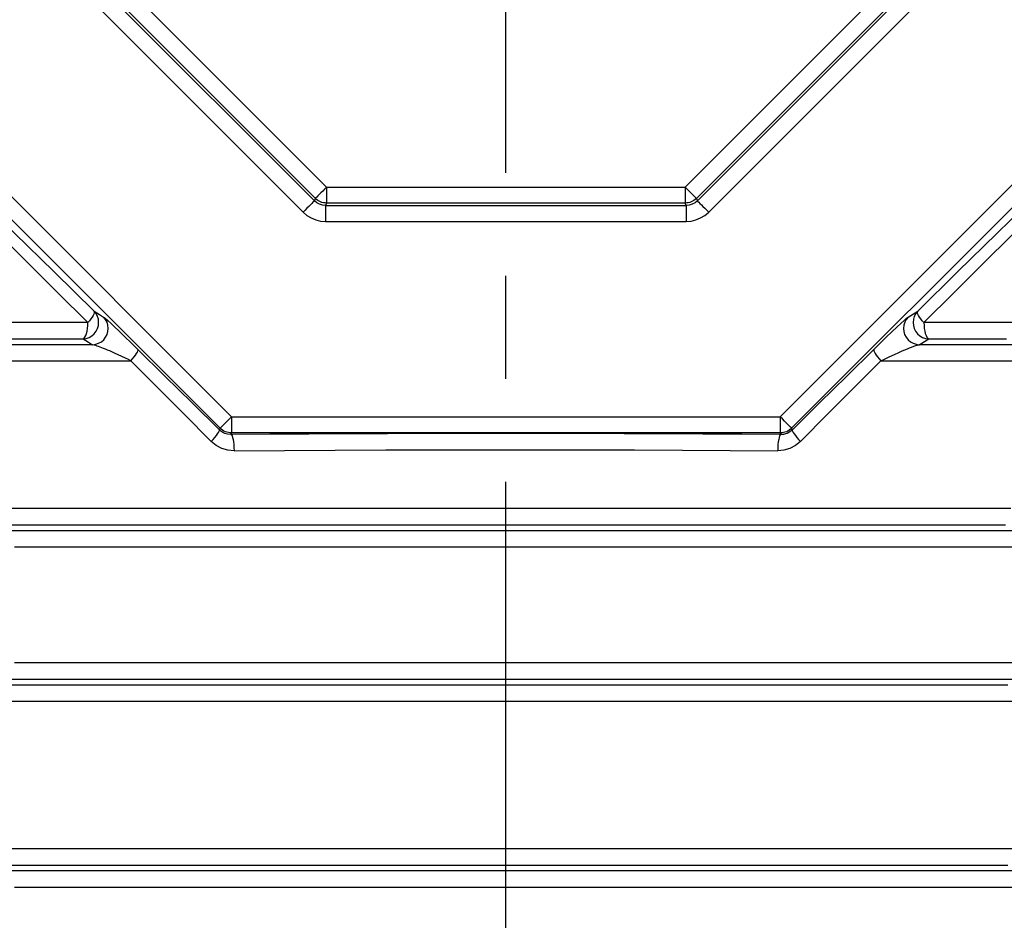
# Model space of a CAD drawing. Header units: millimetres. Extents: x 196 to 1773810, y -221320 to 153872.
# Tile 199 of 256: x 1163645 to 1164252, y -198263 to -197708. Entities that reach past the tile are written whole.
import ezdxf

# ---------------------------------------------------------------- set-up
doc = ezdxf.new("R2010")
doc.units = ezdxf.units.MM
doc.linetypes.add('CENTER', pattern=[50.8, 31.75, -6.35, 6.35, -6.35])
doc.layers.get('Defpoints').update_dxf_attribs({"lineweight": 18})
doc.layers.add('00_Основной', color=163, linetype='Continuous', lineweight=40)
doc.layers.add('ТМ-размеры', color=25, linetype='Continuous', lineweight=20)
doc.styles.add('SFINKS', font='SFINKS.shx', dxfattribs={"width": 0.7, "oblique": 15})
doc.dimstyles.new('кира-50', dxfattribs={"dimtxt": 150, "dimasz": 40, "dimexe": 15, "dimexo": 0, "dimgap": 20, "dimtad": 1, "dimdec": 0, "dimrnd": 5, "dimdsep": 46, "dimtxsty": 'SFINKS', "dimblk1": 'OBLIQUE', "dimblk2": 'OBLIQUE', "dimsah": 1, "dimcen": 2.5, "dimclrd": 252, "dimclre": 252, "dimclrt": 252, "dimadec": 0, "dimazin": 0, "dimtfac": 1, "dimtdec": 0, "dimtofl": 0, "dimtmove": 0, "dimatfit": 3, "dimldrblk": 'OBLIQUE', "dimfxl": 15, "dimtfill": 1, "dimtolj": 1, "dimtzin": 0, "dimlwd": 20, "dimlwe": 20, "dimarcsym": 0})

# ---------------------------------------------------------------- blocks, each defined once
blk = doc.blocks.new('_Oblique')
at = {"color": 0, "linetype": 'ByBlock', "lineweight": -2}
blk.add_line((-0.5, -0.5), (0.5, 0.5), dxfattribs=at)
blk = doc.blocks.new('*D61')
at = {"layer": 'Defpoints', "color": 0, "linetype": 'ByBlock', "lineweight": 50, "transparency": 16777216}
for p in [(1163944.68, -194978.27), (1163944.68, -203390.23), (1165379.01, -203390.23)]:
    blk.add_point(p, dxfattribs=at)
at = {"layer": 'ТМ-размеры', "color": 252, "linetype": 'ByBlock', "lineweight": 20, "transparency": 16777216}
for p, q in [((1163944.68, -194978.27), (1165394.01, -194978.27)), ((1165379.01, -194978.27), (1165379.01, -203390.23)), ((1163944.68, -203390.23), (1165394.01, -203390.23))]:
    blk.add_line(p, q, dxfattribs=at)
at = {"layer": 'ТМ-размеры', "color": 252, "linetype": 'ByBlock', "lineweight": 20, "transparency": 16777216, "xscale": 40, "yscale": 40, "zscale": 40}
for p, rotation in [((1165379.01, -194978.27), 90), ((1165379.01, -203390.23), 270)]:
    blk.add_blockref('_Oblique', p, dxfattribs=dict(at, rotation=rotation))
at = {"layer": 'ТМ-размеры', "color": 252, "linetype": 'ByBlock', "transparency": 16777216, "insert": (1165284.01, -199184.25), "char_height": 150, "attachment_point": 5, "rotation": 90, "style": 'SFINKS', "bg_fill": 3, "box_fill_scale": 1.1, "bg_fill_color": 256, "bg_fill_true_color": 13158600, "bg_fill_transparency": 0}
blk.add_mtext('\\A1;8410', dxfattribs=at)

msp = doc.modelspace()

# ---------------------------------------------------------------- linework, layer by layer
at = {"color": 252, "linetype": 'CENTER', "lineweight": 25, "ltscale": 10}
msp.add_line((1163944.68, -203390.23, 0.2), (1163944.68, -194978.28, 0.2), dxfattribs=at)
at = {"layer": '00_Основной', "color": 252, "lineweight": 25, "ltscale": 10}
for p, q in [((1163677.48, -197654.44, 0.2), (1163834, -197810.96, 0.2)), ((1164055.36, -197810.96, 0.2), (1164211.88, -197654.44, 0.2)), ((1163669.02, -197662.01, 0.2), (1163826.42, -197819.41, 0.2)), ((1163827.04, -197817.91, 0.2), (1163670.52, -197661.39, 0.2)), ((1164218.83, -197661.39, 0.2), (1164062.31, -197817.91, 0.2)), ((1164062.93, -197819.41, 0.2), (1164220.33, -197662.01, 0.2)), ((1163819.45, -197826.38, 0.2), (1163662.05, -197668.98, 0.2)), ((1164069.9, -197826.38, 0.2), (1164227.3, -197668.98, 0.2)), ((1163535.76, -197713.14, 0.2), (1163775.29, -197952.67, 0.2)), ((1164114.06, -197952.67, 0.2), (1164353.6, -197713.14, 0.2)), ((1163768.24, -197959.74, 0.2), (1163528.7, -197720.21, 0.2)), ((1164360.66, -197720.21, 0.2), (1164121.11, -197959.74, 0.2)), ((1163834, -197810.96, 0.2), (1164055.36, -197810.96, 0.2)), ((1163826.42, -197819.41, 0.2), (1163827.04, -197817.91, 0.2)), ((1163834, -197820.8, 0.2), (1163833.38, -197822.3, 0.2)), ((1164055.36, -197820.8, 0.2), (1163834, -197820.8, 0.2)), ((1164055.98, -197822.3, 0.2), (1164055.36, -197820.8, 0.2)), ((1164062.31, -197817.91, 0.2), (1164062.93, -197819.41, 0.2)), ((1163833.38, -197822.3, 0.2), (1164055.98, -197822.3, 0.2)), ((1163833.38, -197832.15, 0.2), (1164055.98, -197832.15, 0.2)), ((1163775.29, -197952.67, 0.2), (1164114.06, -197952.67, 0.2)), ((1163768.24, -197959.74, 0.2), (1163767.8, -197960.79, 0.2)), ((1164121.55, -197960.79, 0.2), (1164121.11, -197959.74, 0.2)), ((1163774.9, -197963.61, 0.2), (1163775.29, -197962.66, 0.2)), ((1164114.06, -197962.66, 0.2), (1163775.29, -197962.66, 0.2)), ((1164114.06, -197962.66, 0.2), (1164114.45, -197963.61, 0.2))]:
    msp.add_line(p, q, dxfattribs=at)
at = {"layer": '00_Основной', "color": 252, "lineweight": 25, "ltscale": 10, "elevation": 0.2}
for points in [[(1163834, -197810.96), (1163832.77, -197812.18), (1163831.58, -197813.37), (1163830.47, -197814.48), (1163829.45, -197815.5), (1163828.57, -197816.37), (1163827.87, -197817.08), (1163827.35, -197817.6), (1163827.04, -197817.91)], [(1163834, -197810.96), (1163834, -197812.69), (1163834, -197814.37), (1163834, -197815.95), (1163834, -197817.38), (1163834, -197818.62), (1163834, -197819.62), (1163834, -197820.35), (1163834, -197820.8)], [(1164055.36, -197810.96), (1164056.58, -197812.18), (1164057.77, -197813.37), (1164058.88, -197814.48), (1164059.9, -197815.5), (1164060.78, -197816.37), (1164061.48, -197817.08), (1164062, -197817.6), (1164062.31, -197817.91)], [(1164055.36, -197810.96), (1164055.36, -197812.69), (1164055.36, -197814.37), (1164055.36, -197815.95), (1164055.36, -197817.38), (1164055.36, -197818.62), (1164055.36, -197819.62), (1164055.36, -197820.35), (1164055.36, -197820.8)], [(1163690.42, -197887.52), (1163665.76, -197863.29), (1163641.39, -197839.4), (1163617.33, -197815.85)], [(1163826.42, -197819.41), (1163826.09, -197819.73), (1163825.57, -197820.26), (1163824.86, -197820.96), (1163823.99, -197821.84), (1163822.99, -197822.83), (1163821.87, -197823.96), (1163820.68, -197825.15), (1163819.45, -197826.38)], [(1163833.38, -197822.3), (1163831.45, -197822.13), (1163829.61, -197821.57), (1163827.9, -197820.66), (1163826.42, -197819.41)], [(1163834, -197820.8), (1163833.04, -197820.75), (1163832.09, -197820.59), (1163831.14, -197820.35), (1163830.24, -197820.03), (1163829.37, -197819.62), (1163828.54, -197819.12), (1163827.76, -197818.56), (1163827.04, -197817.91)], [(1164062.31, -197817.91), (1164061.59, -197818.56), (1164060.82, -197819.12), (1164059.98, -197819.62), (1164059.11, -197820.03), (1164058.21, -197820.35), (1164057.26, -197820.59), (1164056.32, -197820.75), (1164055.36, -197820.8)], [(1164062.93, -197819.41), (1164061.45, -197820.66), (1164059.76, -197821.57), (1164057.9, -197822.13), (1164055.98, -197822.3)], [(1164062.93, -197819.41), (1164063.26, -197819.73), (1164063.78, -197820.26), (1164064.49, -197820.96), (1164065.36, -197821.84), (1164066.36, -197822.83), (1164067.48, -197823.96), (1164068.68, -197825.15), (1164069.9, -197826.38)], [(1164272.02, -197815.85), (1164247.96, -197839.4), (1164223.59, -197863.29), (1164198.93, -197887.52)], [(1163614.34, -197822.92), (1163631.98, -197840.39), (1163650.1, -197858.37), (1163668.06, -197876.22), (1163686.54, -197894.59)], [(1163819.45, -197826.38), (1163821.8, -197828.38), (1163824.44, -197830), (1163827.29, -197831.19), (1163830.3, -197831.91), (1163833.38, -197832.15)], [(1163833.38, -197822.3), (1163833.38, -197822.75), (1163833.38, -197823.48), (1163833.38, -197824.49), (1163833.38, -197825.72), (1163833.38, -197827.14), (1163833.38, -197828.72), (1163833.38, -197830.42), (1163833.38, -197832.15)], [(1164055.98, -197822.3), (1164055.98, -197822.75), (1164055.98, -197823.48), (1164055.98, -197824.49), (1164055.98, -197825.72), (1164055.98, -197827.14), (1164055.98, -197828.72), (1164055.98, -197830.42), (1164055.98, -197832.15)], [(1164055.98, -197832.15), (1164059.05, -197831.91), (1164062.06, -197831.19), (1164064.91, -197830), (1164067.55, -197828.38), (1164069.9, -197826.38)], [(1164202.82, -197894.59), (1164221.29, -197876.22), (1164239.25, -197858.37), (1164257.37, -197840.39), (1164275.01, -197822.92)], [(1163683.63, -197904.56), (1163685.53, -197904.3), (1163687.35, -197903.68), (1163689.02, -197902.72), (1163690.47, -197901.45), (1163691.67, -197899.94), (1163692.54, -197898.22), (1163693.1, -197896.37), (1163693.26, -197894.45), (1163693.08, -197892.53), (1163692.52, -197890.7), (1163691.63, -197889), (1163690.42, -197887.52)], [(1163690.42, -197887.52), (1163690.56, -197887.93), (1163690.5, -197888.51), (1163690.24, -197889.26), (1163689.81, -197890.13), (1163689.21, -197891.15), (1163688.45, -197892.24), (1163687.55, -197893.41), (1163686.54, -197894.59)], [(1163690.42, -197887.52), (1163693.73, -197889.57), (1163696.33, -197891.18)], [(1164193.02, -197891.18), (1164196.34, -197889.13), (1164198.93, -197887.52)], [(1164198.93, -197887.52), (1164197.72, -197889), (1164196.84, -197890.7), (1164196.27, -197892.53), (1164196.09, -197894.45), (1164196.26, -197896.37), (1164196.81, -197898.22), (1164197.68, -197899.94), (1164198.88, -197901.45), (1164200.33, -197902.72), (1164202, -197903.68), (1164203.82, -197904.3), (1164205.72, -197904.56)], [(1164202.82, -197894.59), (1164201.8, -197893.41), (1164200.91, -197892.24), (1164200.15, -197891.15), (1164199.54, -197890.13), (1164199.11, -197889.26), (1164198.85, -197888.51), (1164198.8, -197887.93), (1164198.93, -197887.52)], [(1163686.54, -197894.59), (1163670.56, -197894.59), (1163654.71, -197894.59), (1163638.98, -197894.59)], [(1163683.63, -197904.56), (1163684.21, -197904.23), (1163684.76, -197903.57), (1163685.26, -197902.59), (1163685.7, -197901.35), (1163686.06, -197899.87), (1163686.32, -197898.22), (1163686.48, -197896.44), (1163686.54, -197894.59)], [(1163689.53, -197908.21), (1163691.43, -197907.96), (1163693.25, -197907.34), (1163694.92, -197906.38), (1163696.38, -197905.12), (1163697.57, -197903.6), (1163698.46, -197901.87), (1163699.01, -197900.02), (1163699.18, -197898.1), (1163699, -197896.19), (1163698.43, -197894.35), (1163697.54, -197892.66), (1163696.33, -197891.18)], [(1163696.33, -197891.18), (1163697.29, -197891.92), (1163698.87, -197893.29), (1163700.88, -197895.13), (1163703.21, -197897.3), (1163705.8, -197899.74), (1163709.48, -197903.27), (1163713.39, -197907.07), (1163717.49, -197911.1)], [(1164171.86, -197911.1), (1164175.77, -197907.26), (1164179.52, -197903.61), (1164183.06, -197900.21), (1164186.32, -197897.13), (1164188.59, -197895.02), (1164190.56, -197893.24), (1164192.08, -197891.9), (1164193.02, -197891.18)], [(1164193.02, -197891.18), (1164191.81, -197892.66), (1164190.92, -197894.35), (1164190.36, -197896.19), (1164190.17, -197898.1), (1164190.34, -197900.02), (1164190.89, -197901.87), (1164191.78, -197903.6), (1164192.97, -197905.12), (1164194.44, -197906.38), (1164196.1, -197907.34), (1164197.94, -197907.96), (1164199.83, -197908.21)], [(1164202.82, -197894.59), (1164202.87, -197896.44), (1164203.03, -197898.22), (1164203.3, -197899.87), (1164203.65, -197901.35), (1164204.09, -197902.59), (1164204.6, -197903.57), (1164205.15, -197904.23), (1164205.72, -197904.56)], [(1164265.96, -197894.59), (1164250.37, -197894.59), (1164234.64, -197894.59), (1164218.79, -197894.59), (1164202.82, -197894.59)], [(1163635.53, -197904.56), (1163651.44, -197904.56), (1163667.47, -197904.56), (1163683.63, -197904.56)], [(1163683.63, -197904.56), (1163686.93, -197906.6), (1163689.53, -197908.21)], [(1164199.83, -197908.21), (1164203.14, -197906.16), (1164205.72, -197904.56)], [(1164205.72, -197904.56), (1164221.88, -197904.56), (1164237.91, -197904.56), (1164253.82, -197904.56)], [(1163689.53, -197908.21), (1163668.09, -197908.21), (1163646.84, -197908.21), (1163625.8, -197908.21)], [(1163713.09, -197918.17), (1163711.6, -197917.42), (1163709.76, -197916.54), (1163707.62, -197915.5), (1163705.23, -197914.38), (1163703.13, -197913.42), (1163701.42, -197912.66), (1163700.07, -197912.06), (1163698.67, -197911.47), (1163697.38, -197910.92), (1163696.22, -197910.44), (1163695.16, -197910.03), (1163694.21, -197909.66), (1163693.21, -197909.3), (1163692.33, -197909), (1163691.6, -197908.74), (1163689.53, -197908.21)], [(1163713.09, -197918.17), (1163714.18, -197916.96), (1163715.14, -197915.77), (1163715.98, -197914.66), (1163716.66, -197913.64), (1163717.16, -197912.77), (1163717.48, -197912.03), (1163717.59, -197911.47), (1163717.49, -197911.1)], [(1163767.8, -197960.79), (1163750.95, -197944.14), (1163734.19, -197927.57), (1163717.49, -197911.1)], [(1164171.86, -197911.1), (1164155.16, -197927.57), (1164138.4, -197944.14), (1164121.55, -197960.79)], [(1164171.86, -197911.1), (1164171.76, -197911.47), (1164171.87, -197912.03), (1164172.2, -197912.77), (1164172.69, -197913.64), (1164173.38, -197914.66), (1164174.21, -197915.77), (1164175.19, -197916.96), (1164176.26, -197918.17)], [(1164176.26, -197918.17), (1164178.45, -197917.08), (1164181.28, -197915.72), (1164184.57, -197914.18), (1164187.29, -197912.94), (1164189.28, -197912.06), (1164191.04, -197911.31), (1164192.59, -197910.68), (1164193.96, -197910.13), (1164195.16, -197909.66), (1164196.61, -197909.13), (1164197.75, -197908.74), (1164198.57, -197908.5), (1164199.26, -197908.32), (1164199.83, -197908.21)], [(1164263.55, -197908.21), (1164242.51, -197908.21), (1164221.26, -197908.21), (1164199.83, -197908.21)], [(1163626.55, -197918.17), (1163647.88, -197918.17), (1163669.44, -197918.17), (1163691.17, -197918.17), (1163713.09, -197918.17)], [(1163713.09, -197918.17), (1163729.22, -197934.27), (1163745.8, -197950.84), (1163762.82, -197967.85)], [(1164126.53, -197967.85), (1164143.55, -197950.84), (1164160.13, -197934.27), (1164176.26, -197918.17)], [(1164176.26, -197918.17), (1164198.18, -197918.17), (1164219.91, -197918.17), (1164241.47, -197918.17), (1164262.8, -197918.17)], [(1163775.29, -197952.67), (1163773.95, -197954.01), (1163772.66, -197955.31), (1163771.44, -197956.52), (1163770.38, -197957.58), (1163769.51, -197958.46), (1163768.84, -197959.14), (1163768.41, -197959.56), (1163768.24, -197959.74)], [(1163775.29, -197952.67), (1163775.29, -197954.58), (1163775.29, -197956.41), (1163775.29, -197958.12), (1163775.29, -197959.62), (1163775.29, -197960.86), (1163775.29, -197961.8), (1163775.29, -197962.41), (1163775.29, -197962.66)], [(1164114.06, -197952.67), (1164114.06, -197954.58), (1164114.06, -197956.41), (1164114.06, -197958.12), (1164114.06, -197959.62), (1164114.06, -197960.86), (1164114.06, -197961.8), (1164114.06, -197962.41), (1164114.06, -197962.66)], [(1164121.11, -197959.74), (1164120.94, -197959.56), (1164120.51, -197959.14), (1164119.84, -197958.46), (1164118.97, -197957.58), (1164117.91, -197956.52), (1164116.7, -197955.31), (1164115.4, -197954.01), (1164114.06, -197952.67)], [(1163762.82, -197967.85), (1163763.96, -197966.62), (1163765.01, -197965.42), (1163765.92, -197964.29), (1163766.68, -197963.26), (1163767.26, -197962.38), (1163767.66, -197961.65), (1163767.83, -197961.12), (1163767.8, -197960.79)], [(1163774.9, -197963.61), (1163772.71, -197963.4), (1163771.1, -197962.93), (1163769.83, -197962.32), (1163768.73, -197961.59), (1163767.8, -197960.79)], [(1163775.29, -197962.66), (1163774.32, -197962.62), (1163773.35, -197962.47), (1163772.4, -197962.23), (1163771.47, -197961.9), (1163770.59, -197961.48), (1163769.75, -197960.98), (1163768.96, -197960.39), (1163768.24, -197959.74)], [(1164121.11, -197959.74), (1164120.4, -197960.39), (1164119.6, -197960.98), (1164118.77, -197961.48), (1164117.88, -197961.9), (1164116.95, -197962.23), (1164116.01, -197962.47), (1164115.03, -197962.62), (1164114.06, -197962.66)], [(1164121.55, -197960.79), (1164120.1, -197961.97), (1164118.26, -197962.92), (1164117.26, -197963.26), (1164115.99, -197963.52), (1164114.45, -197963.61)], [(1164121.55, -197960.79), (1164121.52, -197961.12), (1164121.69, -197961.65), (1164122.09, -197962.38), (1164122.67, -197963.26), (1164123.43, -197964.29), (1164124.34, -197965.42), (1164125.39, -197966.62), (1164126.53, -197967.85)], [(1164114.45, -197963.61), (1164090.44, -197963.47), (1164066.32, -197963.33), (1164042.11, -197963.23), (1164017.81, -197963.14), (1163993.46, -197963.09), (1163969.08, -197963.04), (1163944.68, -197963.03), (1163920.27, -197963.04), (1163895.89, -197963.09), (1163871.54, -197963.14), (1163847.24, -197963.23), (1163823.03, -197963.33), (1163798.92, -197963.47), (1163774.9, -197963.61)], [(1163774.9, -197963.61), (1163775.28, -197963.86), (1163775.63, -197964.47), (1163775.96, -197965.42), (1163776.25, -197966.66), (1163776.49, -197968.17), (1163776.66, -197969.86), (1163776.79, -197971.7), (1163776.83, -197973.62)], [(1164114.45, -197963.61), (1164114.07, -197963.86), (1164113.72, -197964.47), (1164113.39, -197965.42), (1164113.11, -197966.66), (1164112.87, -197968.17), (1164112.69, -197969.86), (1164112.56, -197971.7), (1164112.52, -197973.62)], [(1163776.83, -197973.62), (1163772.98, -197973.26), (1163769.27, -197972.15), (1163765.82, -197970.33), (1163762.82, -197967.85)], [(1163776.83, -197973.62), (1163807.95, -197973.42), (1163839.22, -197973.26), (1163870.58, -197973.15), (1163902.01, -197973.06), (1163933.45, -197973.04), (1163964.89, -197973.04), (1163994.54, -197973.08), (1164024.15, -197973.16), (1164053.72, -197973.27), (1164083.18, -197973.42), (1164112.52, -197973.62)], [(1164126.53, -197967.85), (1164123.53, -197970.33), (1164120.08, -197972.15), (1164116.37, -197973.26), (1164112.52, -197973.62)], [(1163944.68, -198009.34), (1163921.91, -198009.34), (1163899.15, -198009.34), (1163876.41, -198009.34), (1163853.73, -198009.34), (1163831.11, -198009.34), (1163808.58, -198009.34), (1163786.13, -198009.34), (1163763.79, -198009.34), (1163741.58, -198009.34), (1163719.5, -198009.34), (1163697.58, -198009.34), (1163675.84, -198009.34), (1163654.26, -198009.34), (1163632.9, -198009.34)], [(1164256.45, -198009.34), (1164235.09, -198009.34), (1164213.53, -198009.34), (1164191.77, -198009.34), (1164169.85, -198009.34), (1164147.77, -198009.34), (1164125.56, -198009.34), (1164103.22, -198009.34), (1164080.77, -198009.34), (1164058.24, -198009.34), (1164035.62, -198009.34), (1164012.94, -198009.34), (1163990.2, -198009.34), (1163967.44, -198009.34), (1163944.68, -198009.34)], [(1163636.17, -198019.3), (1163657.31, -198019.3), (1163678.65, -198019.3), (1163700.18, -198019.3), (1163721.87, -198019.3), (1163743.71, -198019.3), (1163765.7, -198019.3), (1163787.8, -198019.3), (1163810.01, -198019.3), (1163832.32, -198019.3), (1163854.7, -198019.3), (1163877.13, -198019.3), (1163899.63, -198019.3), (1163922.15, -198019.3), (1163944.68, -198019.3)], [(1163944.68, -198019.3), (1163967.2, -198019.3), (1163989.72, -198019.3), (1164012.22, -198019.3), (1164034.66, -198019.3), (1164057.05, -198019.3), (1164079.34, -198019.3), (1164101.56, -198019.3), (1164123.67, -198019.3), (1164145.64, -198019.3), (1164167.48, -198019.3), (1164189.17, -198019.3), (1164210.7, -198019.3), (1164232.04, -198019.3), (1164253.18, -198019.3)], [(1164270.75, -198022.96), (1164251.42, -198022.96), (1164231.89, -198022.96), (1164212.16, -198022.96), (1164192.26, -198022.96), (1164172.21, -198022.96), (1164152, -198022.96), (1164131.66, -198022.96), (1164111.2, -198022.96), (1164090.62, -198022.96), (1164069.95, -198022.96), (1164049.19, -198022.96), (1164028.38, -198022.96), (1164007.49, -198022.96), (1163986.58, -198022.96), (1163965.64, -198022.96), (1163944.68, -198022.96), (1163923.71, -198022.96), (1163902.77, -198022.96), (1163881.86, -198022.96), (1163860.98, -198022.96), (1163840.16, -198022.96), (1163819.4, -198022.96), (1163798.73, -198022.96), (1163778.16, -198022.96), (1163757.7, -198022.96), (1163737.35, -198022.96), (1163717.14, -198022.96), (1163697.09, -198022.96), (1163677.19, -198022.96), (1163657.46, -198022.96), (1163637.94, -198022.96)], [(1163641.35, -198032.92), (1163660.67, -198032.92), (1163680.17, -198032.92), (1163699.84, -198032.92), (1163719.68, -198032.92), (1163739.66, -198032.92), (1163759.78, -198032.92), (1163780.02, -198032.92), (1163800.37, -198032.92), (1163820.8, -198032.92), (1163841.32, -198032.92), (1163861.91, -198032.92), (1163882.55, -198032.92), (1163903.24, -198032.92), (1163923.95, -198032.92), (1163944.68, -198032.92), (1163965.4, -198032.92), (1163986.11, -198032.92), (1164006.8, -198032.92), (1164027.44, -198032.92), (1164048.03, -198032.92), (1164068.55, -198032.92), (1164089, -198032.92), (1164109.33, -198032.92), (1164129.58, -198032.92), (1164149.69, -198032.92), (1164169.67, -198032.92), (1164189.51, -198032.92), (1164209.18, -198032.92), (1164228.68, -198032.92), (1164248, -198032.92), (1164267.12, -198032.92)], [(1164267.12, -198104.59), (1164248, -198104.59), (1164228.68, -198104.59), (1164209.18, -198104.59), (1164189.51, -198104.59), (1164169.67, -198104.59), (1164149.69, -198104.59), (1164129.58, -198104.59), (1164109.33, -198104.59), (1164089, -198104.59), (1164068.55, -198104.59), (1164048.03, -198104.59), (1164027.44, -198104.59), (1164006.8, -198104.59), (1163986.11, -198104.59), (1163965.4, -198104.59), (1163944.68, -198104.59), (1163923.95, -198104.59), (1163903.24, -198104.59), (1163882.55, -198104.59), (1163861.91, -198104.59), (1163841.32, -198104.59), (1163820.8, -198104.59), (1163800.37, -198104.59), (1163780.02, -198104.59), (1163759.78, -198104.59), (1163739.66, -198104.59), (1163719.68, -198104.59), (1163699.84, -198104.59), (1163680.17, -198104.59), (1163660.67, -198104.59), (1163641.35, -198104.59)], [(1164254.54, -198118.21), (1164233.3, -198118.21), (1164211.88, -198118.21), (1164190.26, -198118.21), (1164168.48, -198118.21), (1164146.54, -198118.21), (1164124.47, -198118.21), (1164102.26, -198118.21), (1164079.95, -198118.21), (1164057.56, -198118.21), (1164035.06, -198118.21), (1164012.53, -198118.21), (1163989.94, -198118.21), (1163967.32, -198118.21), (1163944.68, -198118.21), (1163922.04, -198118.21), (1163899.42, -198118.21), (1163876.82, -198118.21), (1163854.29, -198118.21), (1163831.79, -198118.21), (1163809.4, -198118.21), (1163787.09, -198118.21), (1163764.88, -198118.21), (1163742.81, -198118.21), (1163720.87, -198118.21), (1163699.09, -198118.21), (1163677.48, -198118.21), (1163656.06, -198118.21), (1163634.82, -198118.21)], [(1163637.94, -198114.56), (1163657.46, -198114.56), (1163677.19, -198114.56), (1163697.09, -198114.56), (1163717.14, -198114.56), (1163737.35, -198114.56), (1163757.7, -198114.56), (1163778.16, -198114.56), (1163798.73, -198114.56), (1163819.4, -198114.56), (1163840.16, -198114.56), (1163860.98, -198114.56), (1163881.86, -198114.56), (1163902.77, -198114.56), (1163923.71, -198114.56), (1163944.68, -198114.56), (1163965.64, -198114.56), (1163986.58, -198114.56), (1164007.49, -198114.56), (1164028.38, -198114.56), (1164049.19, -198114.56), (1164069.95, -198114.56), (1164090.62, -198114.56), (1164111.2, -198114.56), (1164131.66, -198114.56), (1164152, -198114.56), (1164172.21, -198114.56), (1164192.26, -198114.56), (1164212.16, -198114.56), (1164231.89, -198114.56), (1164251.42, -198114.56), (1164270.75, -198114.56)], [(1163631.54, -198128.17), (1163653.01, -198128.17), (1163674.65, -198128.17), (1163696.49, -198128.17), (1163718.51, -198128.17), (1163740.68, -198128.17), (1163762.99, -198128.17), (1163785.42, -198128.17), (1163807.96, -198128.17), (1163830.61, -198128.17), (1163853.33, -198128.17), (1163876.1, -198128.17), (1163898.94, -198128.17), (1163921.8, -198128.17), (1163944.68, -198128.17), (1163967.56, -198128.17), (1163990.42, -198128.17), (1164013.25, -198128.17), (1164036.02, -198128.17), (1164058.74, -198128.17), (1164081.39, -198128.17), (1164103.93, -198128.17), (1164126.36, -198128.17), (1164148.67, -198128.17), (1164170.84, -198128.17), (1164192.86, -198128.17), (1164214.7, -198128.17), (1164236.34, -198128.17), (1164257.81, -198128.17)], [(1164257.81, -198219.34), (1164236.34, -198219.34), (1164214.7, -198219.34), (1164192.86, -198219.34), (1164170.84, -198219.34), (1164148.67, -198219.34), (1164126.36, -198219.34), (1164103.93, -198219.34), (1164081.39, -198219.34), (1164058.74, -198219.34), (1164036.02, -198219.34), (1164013.25, -198219.34), (1163990.42, -198219.34), (1163967.56, -198219.34), (1163944.68, -198219.34), (1163921.8, -198219.34), (1163898.94, -198219.34), (1163876.1, -198219.34), (1163853.33, -198219.34), (1163830.61, -198219.34), (1163807.96, -198219.34), (1163785.42, -198219.34), (1163762.99, -198219.34), (1163740.68, -198219.34), (1163718.51, -198219.34), (1163696.49, -198219.34), (1163674.65, -198219.34), (1163653.01, -198219.34), (1163631.54, -198219.34)], [(1163634.82, -198229.31), (1163656.06, -198229.31), (1163677.48, -198229.31), (1163699.09, -198229.31), (1163720.87, -198229.31), (1163742.81, -198229.31), (1163764.88, -198229.31), (1163787.09, -198229.31), (1163809.4, -198229.31), (1163831.79, -198229.31), (1163854.29, -198229.31), (1163876.82, -198229.31), (1163899.42, -198229.31), (1163922.04, -198229.31), (1163944.68, -198229.31), (1163967.32, -198229.31), (1163989.94, -198229.31), (1164012.53, -198229.31), (1164035.06, -198229.31), (1164057.56, -198229.31), (1164079.95, -198229.31), (1164102.26, -198229.31), (1164124.47, -198229.31), (1164146.54, -198229.31), (1164168.48, -198229.31), (1164190.26, -198229.31), (1164211.88, -198229.31), (1164233.3, -198229.31), (1164254.54, -198229.31)], [(1164270.75, -198232.96), (1164251.42, -198232.96), (1164231.89, -198232.96), (1164212.16, -198232.96), (1164192.26, -198232.96), (1164172.21, -198232.96), (1164152, -198232.96), (1164131.66, -198232.96), (1164111.2, -198232.96), (1164090.62, -198232.96), (1164069.95, -198232.96), (1164049.19, -198232.96), (1164028.38, -198232.96), (1164007.49, -198232.96), (1163986.58, -198232.96), (1163965.64, -198232.96), (1163944.68, -198232.96), (1163923.71, -198232.96), (1163902.77, -198232.96), (1163881.86, -198232.96), (1163860.98, -198232.96), (1163840.16, -198232.96), (1163819.4, -198232.96), (1163798.73, -198232.96), (1163778.16, -198232.96), (1163757.7, -198232.96), (1163737.35, -198232.96), (1163717.14, -198232.96), (1163697.09, -198232.96), (1163677.19, -198232.96), (1163657.46, -198232.96), (1163637.94, -198232.96)], [(1163641.35, -198242.92), (1163660.67, -198242.92), (1163680.17, -198242.92), (1163699.84, -198242.92), (1163719.68, -198242.92), (1163739.66, -198242.92), (1163759.78, -198242.92), (1163780.02, -198242.92), (1163800.37, -198242.92), (1163820.8, -198242.92), (1163841.32, -198242.92), (1163861.91, -198242.92), (1163882.55, -198242.92), (1163903.24, -198242.92), (1163923.95, -198242.92), (1163944.68, -198242.92), (1163965.4, -198242.92), (1163986.11, -198242.92), (1164006.8, -198242.92), (1164027.44, -198242.92), (1164048.03, -198242.92), (1164068.55, -198242.92), (1164089, -198242.92), (1164109.33, -198242.92), (1164129.58, -198242.92), (1164149.69, -198242.92), (1164169.67, -198242.92), (1164189.51, -198242.92), (1164209.18, -198242.92), (1164228.68, -198242.92), (1164248, -198242.92), (1164267.12, -198242.92)]]:
    msp.add_lwpolyline(points, dxfattribs=at)

# ---------------------------------------------------------------- next in the draw order: dimensions: what is measured, and where the dimension line sits
at = {"layer": 'ТМ-размеры', "color": 3, "linetype": 'ByBlock'}
dim = msp.add_linear_dim(base=(1165379.01, -203390.23, 0.2), p1=(1163944.68, -194978.27, 0.2), p2=(1163944.68, -203390.23, 0.2), angle=90, dimstyle='кира-50', dxfattribs=at)
dim.commit()
dim.dimension.update_dxf_attribs({"geometry": '*D61', "text_midpoint": (1165284.01, -199184.25, 0.2)})

doc.saveas('drawing.dxf')
